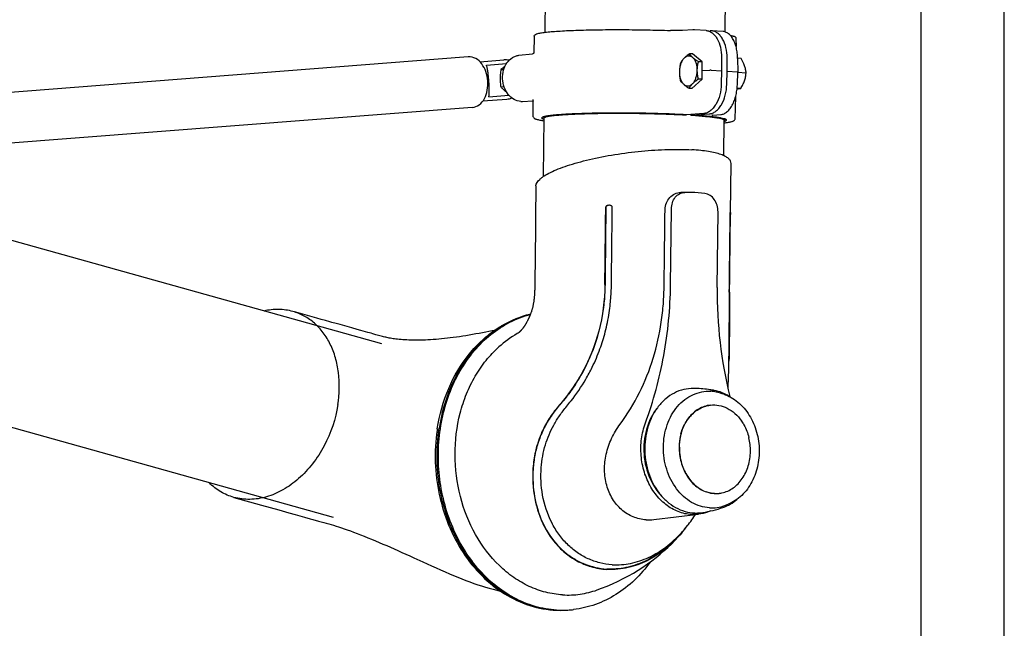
# Model space of a CAD drawing. Extents: x 0 to 420, y 0 to 297.
# Tile 11 of 13: x 361 to 420, y 106 to 142. Entities that reach past the tile are written whole.
import ezdxf

# ---------------------------------------------------------------- set-up
doc = ezdxf.new("R2010")
doc.units = 0
doc.header["$LTSCALE"] = 23.1
for name, color, linetype in [('102182_DXF_CONTINUOUS_LINE', 7, 'CONTINUOUS'), ('102184_DXF_CONTINUOUS_LINE', 7, 'CONTINUOUS'), ('102345_DXF_FORMAT', 7, 'CONTINUOUS'), ('105-5475-01_DXF_CONTINUOUS', 7, 'CONTINUOUS'), ('105-5481_DXF_CONTINUOUS_LI', 7, 'CONTINUOUS'), ('105-561-01_DXF_CONTINUOUS_', 7, 'CONTINUOUS'), ('105-562-01_DXF_CONTINUOUS_', 7, 'CONTINUOUS'), ('9900055_DXF_CONTINUOUS_LIN', 7, 'CONTINUOUS'), ('9924051_DXF_CONTINUOUS_LIN', 7, 'CONTINUOUS'), ('GAS_SPRING_BDXF_CONTINUOUS', 7, 'CONTINUOUS')]:
    doc.layers.add(name, color=color, linetype=linetype)

msp = doc.modelspace()

# ---------------------------------------------------------------- linework, layer by layer
at = {"layer": '102182_DXF_CONTINUOUS_LINE', "color": 7, "linetype": 'CONTINUOUS'}
for p, q in [((382.547, 122.902), (342.682, 134.033)), ((379.633, 112.468), (337.362, 124.27))]:
    msp.add_line(p, q, dxfattribs=at)
at = {"layer": '102184_DXF_CONTINUOUS_LINE', "color": 7, "linetype": 'CONTINUOUS'}
for p, q in [((392.372, 141.649), (392.475, 150.66)), ((403.206, 141.67), (403.308, 150.535)), ((392.272, 132.98), (392.312, 136.494)), ((403.121, 134.228), (403.145, 136.37))]:
    msp.add_line(p, q, dxfattribs=at)
at = {"layer": '102345_DXF_FORMAT', "color": 7, "linetype": 'CONTINUOUS'}
for p, q in [((419.998, -0.002), (419.998, 296.998)), ((414.998, 4.998), (414.998, 291.998))]:
    msp.add_line(p, q, dxfattribs=at)
at = {"layer": '105-5475-01_DXF_CONTINUOUS', "color": 7, "linetype": 'CONTINUOUS'}
for p, q in [((403.526, 130.815), (403.56, 133.756)), ((400.768, 132.023), (400.53, 132.016)), ((400.768, 132.023), (400.783, 132.023)), ((401.179, 132.018), (401.185, 132.018)), ((396.412, 131.039), (396.413, 131.128)), ((399.918, 126.464), (399.971, 131.019)), ((402.724, 126.298), (402.776, 130.853)), ((403.507, 130.621), (403.508, 130.709)), ((391.775, 128.431), (391.765, 127.536)), ((391.765, 127.536), (391.761, 127.194)), ((391.758, 126.932), (391.756, 126.619)), ((391.76, 127.061), (391.758, 126.932)), ((391.761, 127.194), (391.76, 127.061)), ((403.455, 126.026), (403.455, 126.055)), ((377.374, 124.808), (377.198, 124.857)), ((379.162, 124.309), (378.902, 124.382)), ((379.417, 124.238), (379.162, 124.309)), ((379.543, 124.202), (379.417, 124.238)), ((379.793, 124.133), (379.543, 124.202)), ((380.037, 124.065), (379.793, 124.133)), ((380.74, 123.868), (380.037, 124.065)), ((381.074, 123.775), (380.74, 123.868)), ((403.446, 124.169), (403.446, 124.204)), ((403.446, 124.152), (403.446, 124.169)), ((381.288, 123.715), (381.074, 123.775)), ((381.703, 123.6), (381.288, 123.715)), ((390.726, 123.545), (390.692, 123.525)), ((390.764, 123.567), (390.726, 123.545)), ((373.646, 113.678), (375.301, 113.216)), ((375.301, 113.216), (376.346, 112.924)), ((377.34, 112.647), (377.893, 112.492)), ((398.908, 112.34), (401.597, 112.658)), ((401.322, 112.509), (401.403, 112.635)), ((400.575, 111.551), (400.576, 111.551)), ((396.412, 109.628), (396.403, 109.628)), ((393.479, 106.89), (393.493, 106.89))]:
    msp.add_line(p, q, dxfattribs=at)
for points in [[(391.821, 132.406), (391.799, 130.464), (391.797, 130.367), (391.79, 129.706)], [(391.79, 129.706), (391.789, 129.615), (391.775, 128.431)], [(391.756, 126.619), (391.755, 126.559), (391.755, 126.499), (391.754, 126.441), (391.753, 126.383), (391.751, 126.326), (391.75, 126.269), (391.748, 126.214), (391.745, 126.159), (391.743, 126.105), (391.74, 126.053), (391.738, 126.001), (391.735, 125.95), (391.732, 125.9), (391.728, 125.851), (391.725, 125.802), (391.721, 125.754), (391.717, 125.706), (391.713, 125.659), (391.708, 125.613), (391.703, 125.567), (391.697, 125.523), (391.691, 125.479), (391.685, 125.436), (391.678, 125.392), (391.671, 125.35), (391.664, 125.308), (391.656, 125.268), (391.649, 125.228), (391.641, 125.19), (391.633, 125.154), (391.625, 125.119), (391.616, 125.085), (391.608, 125.052), (391.599, 125.02), (391.59, 124.988), (391.581, 124.957), (391.572, 124.927), (391.563, 124.897), (391.553, 124.868), (391.544, 124.838), (391.534, 124.809), (391.523, 124.78), (391.513, 124.752), (391.502, 124.723), (391.491, 124.694), (391.48, 124.666), (391.469, 124.637), (391.457, 124.609), (391.446, 124.581), (391.434, 124.553), (391.423, 124.527), (391.412, 124.502), (391.402, 124.478), (391.391, 124.454), (391.381, 124.431), (391.371, 124.41), (391.361, 124.39), (391.352, 124.371), (391.342, 124.352), (391.332, 124.33), (391.32, 124.308), (391.308, 124.285), (391.295, 124.26), (391.28, 124.233), (391.266, 124.207), (391.254, 124.185), (391.242, 124.164), (391.231, 124.144), (391.22, 124.125), (391.209, 124.107), (391.199, 124.089), (391.187, 124.071), (391.176, 124.053), (391.164, 124.034), (391.151, 124.015), (391.138, 123.995), (391.125, 123.976), (391.112, 123.957), (391.099, 123.938), (391.086, 123.919), (391.073, 123.902), (391.061, 123.885), (391.049, 123.868), (391.037, 123.853), (391.025, 123.838), (391.014, 123.824), (391.003, 123.81), (390.992, 123.796), (390.981, 123.783), (390.97, 123.77), (390.959, 123.758), (390.949, 123.746), (390.938, 123.734), (390.928, 123.722), (390.917, 123.711), (390.907, 123.7), (390.897, 123.69), (390.887, 123.679), (390.877, 123.669), (390.867, 123.659), (390.857, 123.65), (390.848, 123.64), (390.839, 123.632), (390.83, 123.623), (390.821, 123.616), (390.813, 123.608), (390.805, 123.601), (390.798, 123.595), (390.791, 123.589), (390.784, 123.583), (390.778, 123.578), (390.773, 123.574)], [(377.947, 124.648), (377.519, 124.768), (377.374, 124.808)], [(378.227, 124.57), (378.087, 124.609), (377.947, 124.648)], [(378.902, 124.382), (378.636, 124.456), (378.501, 124.493), (378.227, 124.57)], [(382.003, 123.515), (381.905, 123.543), (381.804, 123.572), (381.703, 123.6)], [(389.305, 123.706), (389.184, 123.685), (388.994, 123.65), (388.803, 123.615), (388.607, 123.579), (388.409, 123.542), (388.21, 123.506), (388.01, 123.47), (387.808, 123.435), (387.609, 123.401), (387.414, 123.37), (387.222, 123.34), (387.033, 123.312), (386.849, 123.287), (386.67, 123.264), (386.493, 123.243), (386.319, 123.224), (386.148, 123.207), (385.979, 123.191), (385.812, 123.178), (385.647, 123.166), (385.485, 123.156), (385.325, 123.148), (385.169, 123.141), (385.015, 123.137), (384.865, 123.133), (384.719, 123.132), (384.577, 123.132), (384.44, 123.133), (384.306, 123.136), (384.177, 123.14), (384.053, 123.145), (383.933, 123.151), (383.818, 123.159), (383.707, 123.167), (383.6, 123.177), (383.499, 123.187), (383.402, 123.198), (383.311, 123.21), (383.225, 123.222), (383.145, 123.235), (383.07, 123.248), (382.997, 123.261), (382.927, 123.275), (382.859, 123.29), (382.791, 123.305), (382.722, 123.321), (382.653, 123.337), (382.582, 123.355), (382.51, 123.374), (382.436, 123.393), (382.358, 123.415), (382.276, 123.438), (382.189, 123.462), (382.003, 123.515)], [(390.773, 123.574), (390.768, 123.57), (390.763, 123.566), (390.759, 123.563), (390.756, 123.561), (390.755, 123.56)], [(403.376, 120.204), (403.392, 120.528), (403.398, 120.652)], [(376.346, 112.924), (376.753, 112.811), (376.952, 112.755), (377.34, 112.647)], [(377.893, 112.492), (378.24, 112.395), (378.407, 112.349), (378.744, 112.254)], [(378.744, 112.254), (378.905, 112.21), (379.059, 112.167), (379.208, 112.125), (379.352, 112.085), (379.498, 112.043), (379.644, 112), (379.793, 111.955), (379.95, 111.906), (380.115, 111.852), (380.288, 111.793), (380.469, 111.729), (380.658, 111.661), (380.855, 111.588), (381.058, 111.51), (381.269, 111.428), (381.486, 111.342), (381.706, 111.252), (381.931, 111.16), (382.159, 111.065), (382.387, 110.968), (382.615, 110.871), (382.842, 110.773), (383.069, 110.673), (383.295, 110.574), (383.522, 110.473), (383.753, 110.37), (383.99, 110.263), (384.232, 110.153), (384.482, 110.04)], [(395.5, 108.108), (395.771, 108.207), (396.107, 108.341), (396.436, 108.482), (396.76, 108.632), (397.076, 108.79), (397.385, 108.955), (397.685, 109.127), (397.977, 109.304), (398.259, 109.486), (398.53, 109.673), (398.792, 109.863), (399.044, 110.057), (399.287, 110.254), (399.52, 110.455), (399.747, 110.661), (399.967, 110.872), (400.18, 111.087), (400.386, 111.309), (400.589, 111.539)], [(384.482, 110.04), (385.009, 109.801), (385.277, 109.679), (385.547, 109.557), (385.819, 109.435), (386.087, 109.315), (386.351, 109.199), (386.612, 109.086), (386.868, 108.977), (387.119, 108.873), (387.367, 108.773), (387.61, 108.678), (387.849, 108.588), (388.085, 108.504), (388.318, 108.424), (388.549, 108.349), (388.779, 108.279), (389.009, 108.212), (389.24, 108.15), (389.473, 108.092), (389.676, 108.045)]]:
    msp.add_lwpolyline(points, dxfattribs=at)
for centre, radius, start, end in [((400.858, 123.084), 8.939, 87.94612, 90.48315), ((400.854, 123), 9.024, 82.78195, 87.90061), ((396.229, 130.971), 0.274, 73.10965, 74.43874), ((428.693, 125.996), 25.97, 179.33252, 193.95202), ((586.885, 124.258), 183.439, 179.44787, 180.01675), ((394.055, 117.749), 6.684, 120.2059, 131.89946), ((396.422, 116.18), 10.66, 171.22137, 171.71511), ((398.604, 114.877), 2.555, 266.64829, 276.81937), ((394.269, 116.927), 8.304, 319.55213, 323.63285), ((395.047, 116.593), 7.482, 317.64197, 317.8153), ((393.318, 112.671), 5.788, 267.43771, 271.73136), ((393.401, 112.686), 5.796, 266.62207, 270.77205), ((393.318, 112.648), 5.765, 271.73468, 275.07048), ((393.401, 112.656), 5.767, 270.9081, 274.24204), ((393.401, 112.656), 5.766, 274.24358, 276.74139)]:
    msp.add_arc(centre, radius, start, end, dxfattribs=at)
for points, knots in [([(391.821, 132.406), (391.823, 132.558), (391.971, 132.746), (392.174, 132.913), (392.387, 133.061), (392.715, 133.24), (393.183, 133.443), (393.734, 133.64), (394.359, 133.828), (395.304, 134.068), (396.583, 134.314), (398.166, 134.518), (399.719, 134.618), (400.73, 134.612), (401.208, 134.584)], [0, 0, 0, 0, 0.046136, 0.062423, 0.080827, 0.12403, 0.175549, 0.234785, 0.300906, 0.372896, 0.529684, 0.694477, 0.855296, 1, 1, 1, 1]), ([(403.56, 133.756), (403.56, 133.809), (403.53, 133.924), (403.401, 134.071), (403.201, 134.198), (402.93, 134.311), (402.589, 134.407), (402.183, 134.486), (401.715, 134.547), (401.383, 134.573), (401.208, 134.584)], [0, 0, 0, 0, 0.059988, 0.129704, 0.21794, 0.328627, 0.462899, 0.620504, 0.800172, 1, 1, 1, 1]), ([(399.587, 130.992), (399.589, 131.125), (399.642, 131.39), (399.858, 131.723), (400.166, 131.95), (400.41, 132.012), (400.53, 132.016)], [0, 0, 0, 0, 0.26221, 0.518301, 0.764762, 1, 1, 1, 1]), ([(399.971, 131.019), (399.972, 131.148), (400.012, 131.4), (400.182, 131.729), (400.444, 131.959), (400.663, 132.02), (400.768, 132.023)], [0, 0, 0, 0, 0.275525, 0.535267, 0.774591, 1, 1, 1, 1]), ([(402.776, 130.853), (402.778, 130.986), (402.741, 131.248), (402.576, 131.596), (402.318, 131.853), (402.097, 131.939), (401.988, 131.952)], [0, 0, 0, 0, 0.271143, 0.53275, 0.775623, 1, 1, 1, 1]), ([(396.302, 131.235), (396.271, 131.244), (396.204, 131.25), (396.125, 131.234), (396.072, 131.208), (396.043, 131.186), (396.025, 131.158), (396.02, 131.137), (396.02, 131.127)], [0, 0, 0, 0, 0.290164, 0.588435, 0.709275, 0.814805, 0.907777, 1, 1, 1, 1]), ([(396.29, 131.238), (396.265, 131.243), (396.212, 131.246), (396.147, 131.235), (396.098, 131.216), (396.064, 131.195), (396.035, 131.166), (396.028, 131.139), (396.028, 131.125)], [0, 0, 0, 0, 0.247973, 0.496195, 0.620985, 0.746447, 0.872818, 1, 1, 1, 1]), ([(396.413, 131.127), (396.413, 131.139), (396.41, 131.163), (396.387, 131.194), (396.352, 131.218), (396.324, 131.229), (396.308, 131.233)], [0, 0, 0, 0, 0.220539, 0.435363, 0.692536, 1, 1, 1, 1]), ([(396.362, 126.473), (396.369, 126.886), (396.376, 127.647), (396.387, 128.758), (396.4, 129.867), (396.408, 130.628), (396.412, 131.039)], [0, 0, 0, 0, 0.270891, 0.500241, 0.729757, 1, 1, 1, 1]), ([(399.535, 126.437), (399.539, 126.817), (399.556, 128.335), (399.574, 129.853), (399.587, 130.992)], [0, 0, 0, 0, 0.249998, 1, 1, 1, 1]), ([(403.455, 126.055), (403.463, 126.816), (403.481, 128.338), (403.499, 129.86), (403.507, 130.621)], [0, 0, 0, 0, 0.500237, 1, 1, 1, 1]), ([(403.471, 126.028), (403.479, 126.804), (403.498, 128.356), (403.516, 129.908), (403.524, 130.684)], [0, 0, 0, 0, 0.5, 1, 1, 1, 1]), ([(403.508, 130.709), (403.508, 130.723), (403.509, 130.748), (403.511, 130.777), (403.514, 130.795), (403.516, 130.805), (403.517, 130.811), (403.519, 130.815), (403.52, 130.815)], [0, 0, 0, 0, 0.392446, 0.687768, 0.808096, 0.90304, 0.970374, 1, 1, 1, 1]), ([(403.52, 130.815), (403.521, 130.815), (403.523, 130.81), (403.524, 130.803), (403.524, 130.789), (403.525, 130.766), (403.525, 130.731), (403.525, 130.701), (403.524, 130.684)], [0, 0, 0, 0, 0.025638, 0.09475, 0.198241, 0.320545, 0.623832, 1, 1, 1, 1]), ([(395.969, 126.471), (395.959, 125.53), (395.727, 123.701), (394.867, 121.549), (393.96, 120.121), (393.456, 119.489), (393.237, 119.236)], [0, 0, 0, 0, 0.357961, 0.69288, 0.872679, 1, 1, 1, 1]), ([(395.977, 126.469), (395.973, 126.138), (395.939, 125.476), (395.76, 124.163), (395.317, 122.562), (394.59, 121.074), (393.865, 119.986), (393.46, 119.478), (393.249, 119.235)], [0, 0, 0, 0, 0.125784, 0.251681, 0.503276, 0.753578, 0.877525, 1, 1, 1, 1]), ([(393.673, 119.156), (393.761, 119.261), (394.18, 119.775), (394.709, 120.554), (395.275, 121.611), (395.678, 122.561), (396.018, 123.656), (396.204, 124.57), (396.294, 125.277), (396.345, 125.842), (396.358, 126.227), (396.362, 126.473)], [0, 0, 0, 0, 0.051728, 0.249944, 0.353934, 0.503889, 0.638158, 0.786013, 0.854997, 0.906959, 1, 1, 1, 1]), ([(396.882, 118.081), (397.321, 118.678), (398.103, 119.95), (398.931, 122.027), (399.334, 123.847), (399.499, 125.324), (399.53, 126.066), (399.535, 126.437)], [0, 0, 0, 0, 0.249659, 0.499947, 0.749972, 0.874987, 1, 1, 1, 1]), ([(398.406, 118.162), (398.893, 119.47), (399.636, 122.211), (399.902, 125.036), (399.918, 126.464)], [0, 0, 0, 0, 0.494368, 1, 1, 1, 1]), ([(403.471, 126.028), (403.468, 125.69), (403.462, 125.07), (403.461, 124.45), (403.46, 124.169)], [0, 0, 0, 0, 0.54685, 1, 1, 1, 1]), ([(377.198, 124.857), (376.921, 124.935), (376.334, 125.017), (375.746, 124.949), (375.455, 124.883)], [0, 0, 0, 0, 0.490961, 1, 1, 1, 1]), ([(379.906, 119.253), (380.005, 119.889), (380.03, 120.852), (379.785, 122.066), (379.477, 122.878), (379.052, 123.584), (378.52, 124.165), (377.898, 124.603), (377.434, 124.791), (377.198, 124.857)], [0, 0, 0, 0, 0.284423, 0.418514, 0.545791, 0.666301, 0.780936, 0.891403, 1, 1, 1, 1]), ([(385.886, 117.807), (386.014, 118.636), (386.458, 120.236), (387.497, 122.009), (388.57, 123.155), (389.465, 123.852), (390.442, 124.38), (391.139, 124.612), (391.491, 124.695)], [0, 0, 0, 0, 0.267966, 0.523872, 0.647037, 0.767049, 0.884445, 1, 1, 1, 1]), ([(393.06, 106.899), (392.623, 106.925), (391.74, 107.079), (390.479, 107.597), (389.31, 108.385), (387.9, 109.779), (386.573, 112.046), (385.843, 115.17), (386.014, 118.38), (386.919, 120.859), (388.059, 122.498), (389.07, 123.496), (390.217, 124.247), (391.058, 124.568), (391.484, 124.678)], [0, 0, 0, 0, 0.055544, 0.112558, 0.171683, 0.233237, 0.362861, 0.498647, 0.634747, 0.765194, 0.82724, 0.886835, 0.944228, 1, 1, 1, 1]), ([(391.491, 124.694), (391.149, 124.612), (390.472, 124.383), (389.521, 123.862), (388.647, 123.174), (387.592, 122.037), (386.565, 120.27), (386.125, 118.675), (385.997, 117.846)], [0, 0, 0, 0, 0.113575, 0.229475, 0.34861, 0.471561, 0.728858, 1, 1, 1, 1]), ([(403.398, 120.652), (403.413, 121.007), (403.445, 122.174), (403.445, 123.34), (403.446, 124.152)], [0, 0, 0, 0, 0.30474, 1, 1, 1, 1]), ([(403.46, 124.169), (403.46, 124.002), (403.456, 123.232), (403.448, 122.463), (403.432, 121.862)], [0, 0, 0, 0, 0.218334, 1, 1, 1, 1]), ([(393.428, 107.812), (393.086, 107.832), (392.396, 107.941), (391.4, 108.3), (390.458, 108.845), (389.284, 109.813), (388.074, 111.42), (387.167, 113.727), (386.85, 116.239), (387.105, 118.337), (387.618, 119.9), (388.142, 120.971), (388.794, 121.924), (389.316, 122.476), (389.591, 122.723)], [0, 0, 0, 0, 0.054622, 0.110406, 0.167862, 0.227298, 0.352006, 0.483512, 0.618201, 0.751541, 0.816508, 0.879704, 0.940885, 1, 1, 1, 1]), ([(379.906, 119.253), (379.773, 118.393), (379.351, 117.132), (378.423, 115.692), (377.585, 114.792), (376.645, 114.109), (375.642, 113.673), (374.624, 113.509), (373.957, 113.591), (373.646, 113.678)], [0, 0, 0, 0, 0.27959, 0.416933, 0.548423, 0.672238, 0.787847, 0.896243, 1, 1, 1, 1]), ([(393.237, 119.236), (393.037, 119.004), (392.67, 118.529), (392.178, 117.668), (391.833, 116.72), (391.636, 115.638), (391.598, 114.308), (391.843, 112.983), (392.346, 111.824), (392.877, 111.016), (393.529, 110.347), (394.289, 109.829), (394.99, 109.536), (395.605, 109.392), (395.931, 109.354), (396.094, 109.344)], [0, 0, 0, 0, 0.073094, 0.142557, 0.235726, 0.311943, 0.403922, 0.552016, 0.628497, 0.703943, 0.781239, 0.849679, 0.922046, 0.960908, 1, 1, 1, 1]), ([(393.249, 119.235), (393.065, 119.021), (392.716, 118.574), (392.284, 117.84), (391.956, 117.051), (391.742, 116.225), (391.636, 115.384), (391.63, 114.28), (391.854, 112.949), (392.488, 111.519), (393.304, 110.554), (394.085, 109.982), (394.718, 109.661), (395.39, 109.448), (395.855, 109.383), (396.088, 109.369)], [0, 0, 0, 0, 0.067431, 0.135178, 0.203156, 0.271093, 0.338613, 0.40531, 0.534706, 0.65795, 0.775149, 0.832128, 0.888353, 0.944169, 1, 1, 1, 1]), ([(392.223, 113.817), (392.127, 114.36), (392.074, 115.386), (392.332, 116.817), (392.77, 117.852), (393.239, 118.609), (393.52, 118.974), (393.673, 119.156)], [0, 0, 0, 0, 0.289842, 0.532786, 0.758571, 0.874907, 1, 1, 1, 1]), ([(399.133, 119.072), (398.521, 118.314), (397.979, 116.237), (398.816, 114.261), (399.532, 113.599)], [0, 0, 0, 0, 0.499889, 1, 1, 1, 1]), ([(398.455, 112.326), (398.186, 112.342), (397.645, 112.465), (396.936, 112.911), (396.386, 113.577), (396.038, 114.406), (395.913, 115.334), (396.018, 116.297), (396.342, 117.235), (396.685, 117.81), (396.882, 118.081)], [0, 0, 0, 0, 0.111691, 0.224354, 0.341175, 0.463682, 0.591919, 0.724886, 0.861274, 1, 1, 1, 1]), ([(401.597, 112.658), (401.328, 112.626), (400.765, 112.654), (399.966, 112.971), (399.261, 113.531), (398.696, 114.291), (398.307, 115.196), (398.116, 116.188), (398.136, 117.198), (398.293, 117.853), (398.406, 118.162)], [0, 0, 0, 0, 0.108887, 0.221256, 0.339903, 0.465635, 0.597334, 0.732476, 0.867799, 1, 1, 1, 1]), ([(385.873, 117.716), (385.78, 117.077), (385.709, 115.777), (385.943, 113.847), (386.506, 112.008), (387.374, 110.342), (388.515, 108.927), (389.881, 107.83), (391.415, 107.11), (392.512, 106.912), (393.054, 106.889)], [0, 0, 0, 0, 0.133461, 0.2674, 0.399782, 0.528823, 0.653304, 0.772822, 0.887913, 1, 1, 1, 1]), ([(393.059, 106.889), (392.528, 106.913), (391.448, 107.113), (389.936, 107.835), (388.583, 108.941), (387.451, 110.373), (386.589, 112.062), (386.036, 113.928), (385.815, 115.884), (385.897, 117.2), (385.997, 117.846)], [0, 0, 0, 0, 0.109606, 0.222997, 0.3418, 0.466481, 0.596398, 0.730045, 0.865349, 1, 1, 1, 1]), ([(373.646, 113.678), (373.372, 113.754), (372.836, 113.984), (372.379, 114.344), (372.173, 114.55)], [0, 0, 0, 0, 0.494063, 1, 1, 1, 1]), ([(396.403, 109.628), (396.153, 109.644), (395.656, 109.719), (394.945, 109.969), (394.284, 110.345), (393.689, 110.843), (393.172, 111.451), (392.591, 112.413), (392.325, 113.244), (392.223, 113.817)], [0, 0, 0, 0, 0.117869, 0.234671, 0.352674, 0.473232, 0.597728, 0.726364, 1, 1, 1, 1]), ([(402.324, 112.859), (402.266, 112.833), (402.032, 112.739), (401.784, 112.68), (401.597, 112.658)], [0, 0, 0, 0, 0.252547, 1, 1, 1, 1]), ([(400.591, 111.568), (400.657, 111.641), (400.918, 111.94), (401.156, 112.26), (401.322, 112.509)], [0, 0, 0, 0, 0.246728, 1, 1, 1, 1]), ([(400.589, 111.539), (400.295, 111.195), (399.655, 110.562), (398.565, 109.843), (397.564, 109.472), (396.741, 109.338), (396.31, 109.332), (396.094, 109.344)], [0, 0, 0, 0, 0.262072, 0.518595, 0.751003, 0.874894, 1, 1, 1, 1]), ([(396.412, 109.628), (396.596, 109.617), (396.966, 109.62), (397.711, 109.723), (398.637, 110.034), (399.675, 110.67), (400.288, 111.236), (400.575, 111.551)], [0, 0, 0, 0, 0.116848, 0.233724, 0.474977, 0.729814, 1, 1, 1, 1]), ([(400.378, 111.343), (400.083, 111.021), (399.453, 110.442), (398.384, 109.788), (397.426, 109.466), (396.658, 109.36), (396.276, 109.358), (396.088, 109.369)], [0, 0, 0, 0, 0.268441, 0.523628, 0.766016, 0.883768, 1, 1, 1, 1]), ([(398.71, 109.802), (398.425, 109.407), (397.794, 108.679), (396.671, 107.802), (395.42, 107.193), (394.526, 106.982), (394.078, 106.929)], [0, 0, 0, 0, 0.260621, 0.512827, 0.758382, 1, 1, 1, 1]), ([(393.428, 107.812), (393.777, 107.791), (394.483, 107.82), (395.169, 107.991), (395.5, 108.108)], [0, 0, 0, 0, 0.498796, 1, 1, 1, 1])]:
    msp.add_open_spline(points, degree=3, knots=knots, dxfattribs=at)
for points in [[(395.969, 126.471), (395.987, 128.023), (396.003, 129.575), (396.02, 131.127)], [(396.028, 131.125), (396.011, 129.573), (395.994, 128.021), (395.977, 126.469)]]:
    msp.add_open_spline(points, degree=3, dxfattribs=at)
at = {"layer": '105-5481_DXF_CONTINUOUS_LI', "color": 7, "linetype": 'CONTINUOUS'}
for p, q in [((402.348, 120.141), (402.344, 120.142)), ((402.703, 113.909), (402.709, 113.909))]:
    msp.add_line(p, q, dxfattribs=at)
for centre, radius, start, end in [((401.21, 112.87), 7.36, 82.24947, 89.25761), ((401.222, 112.971), 7.259, 81.10349, 82.23343), ((402.206, 117.749), 2.311, 78.31555, 86.58722), ((401.228, 113.01), 7.219, 79.42498, 81.07325), ((401.246, 113.103), 7.054, 76.52783, 78.32539), ((402.91, 116.995), 2.385, 142.16211, 142.493), ((401.943, 116.723), 2.727, 34.31934, 34.88964), ((403.491, 116.705), 3.039, 164.52866, 165.01513), ((401.469, 116.499), 3.254, 13.42674, 13.80731), ((401.409, 116.486), 3.315, 359.32591, 13.40622), ((402.657, 115.623), 1.714, 269.79739, 271.28534), ((402.657, 115.621), 1.713, 271.28553, 271.54249), ((402.657, 115.621), 1.712, 271.73529, 272.11292), ((402.657, 115.619), 1.711, 272.11282, 274.91226), ((402.657, 115.618), 1.71, 274.91279, 276.39634), ((402.657, 115.618), 1.709, 276.39643, 277.84858), ((402.657, 115.618), 1.71, 277.84862, 278.11627), ((402.656, 115.626), 1.718, 278.11921, 281.58743), ((402.654, 115.634), 1.726, 281.58529, 281.87054), ((400.75, 119.807), 7.054, 290.15069, 291.94825), ((401.472, 115.146), 2.409, 271.46128, 279.2192), ((400.684, 120.01), 7.337, 279.21345, 289.01424)]:
    msp.add_arc(centre, radius, start, end, dxfattribs=at)
for points, knots in [([(401.305, 120.229), (401.107, 120.232), (400.706, 120.187), (400.133, 119.972), (399.611, 119.62), (399.16, 119.145), (398.798, 118.568), (398.445, 117.684), (398.323, 116.702), (398.431, 115.726), (398.686, 114.797), (399.153, 113.961), (399.802, 113.326), (400.344, 112.981), (400.929, 112.773), (401.335, 112.732), (401.534, 112.737)], [0, 0, 0, 0, 0.055534, 0.11184, 0.169955, 0.230557, 0.293885, 0.359749, 0.496222, 0.565552, 0.634182, 0.765484, 0.827578, 0.886999, 0.944186, 1, 1, 1, 1]), ([(402.263, 113.048), (402.077, 113.059), (401.702, 113.129), (401.171, 113.364), (400.686, 113.722), (400.114, 114.352), (399.613, 115.361), (399.418, 116.711), (399.605, 117.839), (399.964, 118.638), (400.32, 119.153), (400.754, 119.569), (401.249, 119.87), (401.787, 120.043), (402.16, 120.066), (402.343, 120.056)], [0, 0, 0, 0, 0.056121, 0.113921, 0.174122, 0.237013, 0.36952, 0.507267, 0.642991, 0.708239, 0.770899, 0.830875, 0.888499, 0.944518, 1, 1, 1, 1]), ([(403.455, 119.752), (403.315, 119.839), (403.024, 119.986), (402.71, 120.077), (402.553, 120.106)], [0, 0, 0, 0, 0.505707, 1, 1, 1, 1]), ([(402.89, 119.964), (403.046, 119.926), (403.354, 119.819), (403.935, 119.483), (404.56, 118.852), (405.062, 117.878), (405.291, 116.773), (405.227, 115.647), (404.874, 114.61), (404.349, 113.893), (403.824, 113.476), (403.535, 113.324), (403.386, 113.264)], [0, 0, 0, 0, 0.056946, 0.115358, 0.237285, 0.366426, 0.500001, 0.633576, 0.762716, 0.884643, 0.943054, 1, 1, 1, 1]), ([(402.304, 119.224), (402.183, 119.21), (401.939, 119.154), (401.475, 118.938), (401.181, 118.669), (401.02, 118.463)], [0, 0, 0, 0, 0.240946, 0.486458, 1, 1, 1, 1]), ([(401.026, 118.459), (401.187, 118.666), (401.482, 118.937), (401.948, 119.155), (402.192, 119.211), (402.315, 119.226)], [0, 0, 0, 0, 0.513633, 0.759114, 1, 1, 1, 1]), ([(402.315, 119.226), (402.486, 119.246), (402.841, 119.234), (403.352, 119.056), (403.815, 118.733), (404.068, 118.443), (404.18, 118.282)], [0, 0, 0, 0, 0.235917, 0.478105, 0.732041, 1, 1, 1, 1]), ([(400.546, 117.493), (400.57, 117.583), (400.68, 117.927), (400.855, 118.252), (401.02, 118.463)], [0, 0, 0, 0, 0.258279, 1, 1, 1, 1]), ([(400.562, 117.515), (400.586, 117.602), (400.693, 117.932), (400.861, 118.243), (401.018, 118.448)], [0, 0, 0, 0, 0.257958, 1, 1, 1, 1]), ([(404.195, 118.26), (404.245, 118.187), (404.434, 117.881), (404.564, 117.539), (404.629, 117.275)], [0, 0, 0, 0, 0.244611, 1, 1, 1, 1]), ([(400.546, 117.493), (400.529, 117.429), (400.468, 117.168), (400.44, 116.9), (400.438, 116.698)], [0, 0, 0, 0, 0.247395, 1, 1, 1, 1]), ([(400.448, 116.699), (400.449, 116.766), (400.46, 117.033), (400.504, 117.298), (400.555, 117.491)], [0, 0, 0, 0, 0.252505, 1, 1, 1, 1]), ([(400.438, 116.698), (400.435, 116.399), (400.508, 115.806), (400.844, 114.998), (401.374, 114.357), (401.842, 114.082), (402.083, 114.001)], [0, 0, 0, 0, 0.267481, 0.527736, 0.772638, 1, 1, 1, 1]), ([(400.448, 116.699), (400.444, 116.401), (400.517, 115.809), (400.852, 115.003), (401.379, 114.363), (401.845, 114.087), (402.085, 114.005)], [0, 0, 0, 0, 0.267384, 0.527599, 0.772547, 1, 1, 1, 1]), ([(403.009, 113.945), (403.128, 113.97), (403.365, 114.047), (403.809, 114.3), (404.281, 114.796), (404.636, 115.57), (404.721, 116.151), (404.724, 116.447)], [0, 0, 0, 0, 0.112144, 0.226988, 0.468035, 0.727337, 1, 1, 1, 1]), ([(402.571, 113.91), (402.53, 113.912), (402.364, 113.925), (402.201, 113.962), (402.083, 114.001)], [0, 0, 0, 0, 0.248104, 1, 1, 1, 1]), ([(402.085, 114.005), (402.131, 113.989), (402.314, 113.934), (402.507, 113.909), (402.651, 113.908)], [0, 0, 0, 0, 0.253291, 1, 1, 1, 1]), ([(402.263, 113.048), (402.417, 113.039), (402.73, 113.053), (403.033, 113.131), (403.18, 113.185)], [0, 0, 0, 0, 0.498665, 1, 1, 1, 1]), ([(403.074, 113.073), (403.225, 113.126), (403.522, 113.262), (403.789, 113.451), (403.914, 113.557)], [0, 0, 0, 0, 0.49429, 1, 1, 1, 1])]:
    msp.add_open_spline(points, degree=3, knots=knots, dxfattribs=at)
at = {"layer": '105-561-01_DXF_CONTINUOUS_', "color": 7, "linetype": 'CONTINUOUS'}
for p, q in [((401.264, 141.795), (400.646, 141.758)), ((402.052, 141.754), (401.36, 141.795)), ((402.201, 141.726), (402.304, 141.734)), ((403.077, 141.694), (402.386, 141.735)), ((391.717, 141.424), (391.687, 140.392)), ((403.854, 141.284), (403.857, 140.802)), ((390.799, 140.263), (391.611, 140.347)), ((391.612, 140.347), (391.612, 140.347)), ((401.232, 140.356), (401.224, 140.349)), ((401.826, 139.869), (401.232, 140.356)), ((401.813, 139.345), (401.826, 139.869)), ((402.987, 140.128), (402.987, 139.336)), ((403.321, 139.317), (403.322, 140.109)), ((403.956, 140.069), (403.966, 139.276)), ((401.813, 139.345), (402.276, 139.373)), ((401.814, 138.821), (401.813, 139.345)), ((402.37, 139.373), (402.987, 139.336)), ((402.987, 139.336), (402.969, 138.543)), ((403.303, 138.523), (403.321, 139.317)), ((403.321, 139.317), (403.938, 139.28)), ((403.938, 138.483), (403.966, 139.276)), ((401.814, 138.821), (401.208, 138.26)), ((401.208, 138.26), (401.197, 138.268)), ((391.004, 137.493), (391.628, 137.521)), ((391.661, 136.569), (391.655, 137.598)), ((403.798, 136.43), (403.838, 137.793)), ((400.798, 136.692), (400.88, 136.688)), ((401.912, 136.764), (400.88, 136.688)), ((401.214, 136.668), (402.246, 136.744)), ((401.214, 136.668), (401.215, 136.712)), ((402.466, 136.658), (402.954, 136.703))]:
    msp.add_line(p, q, dxfattribs=at)
for points in [[(401.35, 141.796), (401.337, 141.796), (401.292, 141.796), (401.264, 141.795)], [(403.956, 140.069), (403.955, 140.134), (403.951, 140.221), (403.945, 140.307), (403.936, 140.392), (403.925, 140.476), (403.911, 140.56), (403.896, 140.642), (403.878, 140.722), (403.857, 140.8), (403.835, 140.877), (403.81, 140.951), (403.783, 141.022), (403.754, 141.092), (403.723, 141.158), (403.691, 141.221), (403.656, 141.28), (403.619, 141.336), (403.581, 141.389), (403.541, 141.438), (403.5, 141.483), (403.457, 141.524), (403.413, 141.56), (403.368, 141.593), (403.321, 141.621), (403.274, 141.644), (403.226, 141.664), (403.178, 141.678), (403.13, 141.688), (403.081, 141.694)], [(391.68, 140.388), (391.673, 140.378), (391.662, 140.368), (391.649, 140.359), (391.634, 140.352), (391.621, 140.348), (391.612, 140.347)], [(391.687, 140.401), (391.685, 140.396), (391.68, 140.388)], [(402.954, 136.703), (402.989, 136.708), (403.038, 136.717), (403.086, 136.732), (403.136, 136.751), (403.185, 136.775), (403.234, 136.804), (403.283, 136.837), (403.331, 136.876), (403.378, 136.919), (403.424, 136.966), (403.469, 137.018), (403.512, 137.073), (403.554, 137.132), (403.593, 137.195), (403.631, 137.261), (403.667, 137.33), (403.701, 137.402), (403.733, 137.477), (403.763, 137.554), (403.791, 137.634), (403.816, 137.715), (403.839, 137.799), (403.86, 137.884), (403.879, 137.97), (403.895, 138.058), (403.909, 138.147), (403.92, 138.236), (403.929, 138.326), (403.935, 138.416), (403.938, 138.483)], [(391.629, 137.521), (391.632, 137.521), (391.639, 137.52)], [(391.639, 137.52), (391.65, 137.517), (391.655, 137.514)]]:
    msp.add_lwpolyline(points, dxfattribs=at)
for centre, radius, start, end in [((402.349, 141.115), 0.621, 86.63379, 94.24082), ((390.964, 138.386), 0.894, 266.62432, 272.56724), ((402.541, 135.776), 0.885, 96.09672, 97.12128), ((402.58, 135.413), 1.251, 95.22101, 96.10303)]:
    msp.add_arc(centre, radius, start, end, dxfattribs=at)
for points, knots in [([(391.718, 141.422), (391.712, 141.512), (391.945, 141.584), (392.179, 141.625), (392.488, 141.664), (392.858, 141.698), (393.305, 141.729), (393.816, 141.755), (394.605, 141.785), (395.693, 141.808), (397.074, 141.813), (398.496, 141.797), (399.448, 141.772), (399.917, 141.755)], [0, 0, 0, 0, 0.032754, 0.059956, 0.096487, 0.142213, 0.196556, 0.258785, 0.328022, 0.483454, 0.653895, 0.829472, 1, 1, 1, 1]), ([(400.646, 141.758), (400.534, 141.751), (400.291, 141.747), (400.048, 141.75), (399.917, 141.755)], [0, 0, 0, 0, 0.461229, 1, 1, 1, 1]), ([(402.052, 141.754), (402.116, 141.751), (402.247, 141.722), (402.428, 141.619), (402.59, 141.464), (402.784, 141.181), (402.947, 140.728), (402.988, 140.335), (402.987, 140.128)], [0, 0, 0, 0, 0.094148, 0.193678, 0.302569, 0.422784, 0.695665, 1, 1, 1, 1]), ([(403.322, 140.109), (403.322, 140.315), (403.281, 140.709), (403.118, 141.161), (402.924, 141.444), (402.762, 141.6), (402.581, 141.702), (402.45, 141.731), (402.386, 141.735)], [0, 0, 0, 0, 0.304335, 0.577216, 0.697431, 0.806322, 0.905852, 1, 1, 1, 1]), ([(403.51, 141.472), (403.554, 141.463), (403.616, 141.449), (403.692, 141.426), (403.738, 141.409), (403.778, 141.389), (403.816, 141.368), (403.847, 141.333), (403.85, 141.3), (403.85, 141.283)], [0, 0, 0, 0, 0.323606, 0.45568, 0.569711, 0.674014, 0.776278, 0.87852, 1, 1, 1, 1]), ([(390.911, 137.494), (390.769, 137.502), (390.476, 137.593), (390.124, 137.906), (389.886, 138.345), (389.789, 138.853), (389.844, 139.365), (390.045, 139.816), (390.326, 140.096), (390.59, 140.224), (390.729, 140.256), (390.799, 140.263)], [0, 0, 0, 0, 0.112754, 0.234292, 0.365617, 0.502724, 0.63907, 0.768429, 0.887729, 0.944449, 1, 1, 1, 1]), ([(402.37, 139.373), (402.345, 139.374), (402.314, 139.375), (402.283, 139.374), (402.276, 139.373)], [0, 0, 0, 0, 0.782737, 1, 1, 1, 1]), ([(403.966, 139.276), (403.966, 139.277), (403.962, 139.278), (403.958, 139.279), (403.948, 139.28), (403.942, 139.28), (403.938, 139.28)], [0, 0, 0, 0, 0.075737, 0.273082, 0.586743, 1, 1, 1, 1]), ([(402.969, 138.543), (402.964, 138.321), (402.907, 137.894), (402.717, 137.405), (402.498, 137.093), (402.319, 136.92), (402.122, 136.804), (401.981, 136.769), (401.912, 136.764)], [0, 0, 0, 0, 0.298662, 0.574025, 0.696661, 0.807534, 0.907593, 1, 1, 1, 1]), ([(402.246, 136.744), (402.315, 136.749), (402.456, 136.784), (402.653, 136.9), (402.832, 137.074), (403.051, 137.385), (403.241, 137.875), (403.298, 138.301), (403.303, 138.523)], [0, 0, 0, 0, 0.092407, 0.192466, 0.303339, 0.425975, 0.701338, 1, 1, 1, 1]), ([(391.661, 136.569), (391.661, 136.546), (391.68, 136.502), (391.733, 136.465), (391.792, 136.438), (391.864, 136.415), (391.952, 136.392), (392.101, 136.361), (392.223, 136.341), (392.31, 136.329)], [0, 0, 0, 0, 0.097874, 0.178097, 0.263582, 0.366429, 0.49049, 0.637223, 1, 1, 1, 1]), ([(392.173, 136.496), (392.174, 136.505), (392.189, 136.526), (392.231, 136.547), (392.294, 136.569), (392.382, 136.59), (392.494, 136.611), (392.69, 136.64), (392.991, 136.673), (393.415, 136.706), (393.917, 136.735), (394.489, 136.758), (395.119, 136.776), (395.796, 136.787), (396.757, 136.794), (397.981, 136.787), (399.414, 136.754), (400.351, 136.716), (400.798, 136.692)], [0, 0, 0, 0, 0.003114, 0.00826, 0.015992, 0.026429, 0.039586, 0.055433, 0.094952, 0.144349, 0.202762, 0.269155, 0.342339, 0.420998, 0.503715, 0.675309, 0.844794, 1, 1, 1, 1]), ([(392.311, 136.416), (392.278, 136.425), (392.234, 136.439), (392.189, 136.466), (392.177, 136.481), (392.175, 136.488)], [0, 0, 0, 0, 0.652513, 0.859197, 1, 1, 1, 1]), ([(401.214, 136.668), (401.368, 136.658), (401.658, 136.638), (402.068, 136.605), (402.424, 136.569), (402.721, 136.532), (402.93, 136.498), (403.065, 136.47), (403.142, 136.45), (403.203, 136.43), (403.25, 136.41), (403.284, 136.385), (403.284, 136.368)], [0, 0, 0, 0, 0.218613, 0.414106, 0.584082, 0.726512, 0.839754, 0.88506, 0.922701, 0.952678, 0.975128, 1, 1, 1, 1]), ([(402.431, 136.655), (402.427, 136.654), (402.414, 136.652), (402.402, 136.65), (402.394, 136.648)], [0, 0, 0, 0, 0.35635, 1, 1, 1, 1]), ([(403.144, 136.204), (403.231, 136.215), (403.353, 136.232), (403.504, 136.259), (403.592, 136.28), (403.664, 136.301), (403.724, 136.327), (403.778, 136.363), (403.797, 136.406), (403.798, 136.43)], [0, 0, 0, 0, 0.362777, 0.50951, 0.633572, 0.736418, 0.821903, 0.902127, 1, 1, 1, 1]), ([(403.284, 136.368), (403.284, 136.35), (403.249, 136.327), (403.202, 136.307), (403.165, 136.296), (403.145, 136.291)], [0, 0, 0, 0, 0.322077, 0.612488, 1, 1, 1, 1])]:
    msp.add_open_spline(points, degree=3, knots=knots, dxfattribs=at)
msp.add_open_spline([(392.175, 136.488), (392.174, 136.49), (392.173, 136.493), (392.173, 136.496)], degree=3, dxfattribs=at)
at = {"layer": '105-562-01_DXF_CONTINUOUS_', "color": 7, "linetype": 'CONTINUOUS'}
for p, q in [((400.88, 136.688), (400.797, 136.681)), ((401.131, 136.662), (401.132, 136.706)), ((401.131, 136.662), (401.214, 136.668)), ((401.215, 136.712), (401.214, 136.668))]:
    msp.add_line(p, q, dxfattribs=at)
for centre, radius, start, end in [((398.083, 86.171), 50.594, 86.83111, 87.05653), ((398.669, 97.536), 39.203, 86.27749, 86.39935), ((398.779, 97.869), 38.875, 86.1393, 86.40806)]:
    msp.add_arc(centre, radius, start, end, dxfattribs=at)
for points, knots in [([(400.681, 136.698), (400.234, 136.721), (399.301, 136.758), (397.879, 136.788), (396.67, 136.794), (395.723, 136.786), (395.058, 136.774), (394.439, 136.756), (393.88, 136.733), (393.388, 136.704), (392.973, 136.671), (392.678, 136.639), (392.487, 136.61), (392.378, 136.589), (392.292, 136.568), (392.229, 136.546), (392.189, 136.526), (392.174, 136.504), (392.173, 136.496)], [0, 0, 0, 0, 0.15723, 0.327644, 0.499291, 0.581791, 0.660122, 0.732905, 0.798862, 0.856841, 0.905835, 0.945013, 0.960719, 0.97376, 0.984106, 0.991775, 0.996888, 1, 1, 1, 1]), ([(392.173, 136.496), (392.173, 136.478), (392.207, 136.454), (392.254, 136.433), (392.29, 136.422), (392.31, 136.416)], [0, 0, 0, 0, 0.321837, 0.612274, 1, 1, 1, 1]), ([(392.312, 136.494), (392.312, 136.503), (392.328, 136.524), (392.369, 136.544), (392.432, 136.566), (392.519, 136.587), (392.63, 136.608), (392.824, 136.636), (393.122, 136.668), (393.541, 136.7), (394.038, 136.728), (394.602, 136.751), (395.224, 136.768), (395.892, 136.779), (396.839, 136.785), (398.041, 136.777), (399.445, 136.744), (400.361, 136.705), (400.797, 136.681)], [0, 0, 0, 0, 0.003115, 0.008284, 0.01606, 0.026559, 0.039797, 0.055739, 0.095493, 0.145165, 0.203877, 0.270568, 0.344025, 0.422908, 0.505772, 0.677328, 0.846177, 1, 1, 1, 1]), ([(401.214, 136.656), (401.486, 136.639), (401.869, 136.61), (402.344, 136.561), (402.621, 136.526), (402.816, 136.494), (402.942, 136.467), (403.013, 136.448), (403.07, 136.429), (403.114, 136.409), (403.146, 136.386), (403.145, 136.37)], [0, 0, 0, 0, 0.414635, 0.584493, 0.726707, 0.839715, 0.88492, 0.92249, 0.952426, 0.974887, 1, 1, 1, 1]), ([(403.282, 136.378), (403.279, 136.385), (403.265, 136.4), (403.216, 136.427), (403.117, 136.458), (402.957, 136.494), (402.742, 136.529), (402.474, 136.563), (402.156, 136.596), (401.791, 136.628), (401.533, 136.647), (401.396, 136.656)], [0, 0, 0, 0, 0.01237, 0.030586, 0.087573, 0.173122, 0.286933, 0.428049, 0.595093, 0.786388, 1, 1, 1, 1]), ([(403.145, 136.291), (403.166, 136.297), (403.202, 136.307), (403.249, 136.327), (403.284, 136.35), (403.284, 136.368)], [0, 0, 0, 0, 0.387828, 0.678264, 1, 1, 1, 1])]:
    msp.add_open_spline(points, degree=3, knots=knots, dxfattribs=at)
msp.add_open_spline([(403.284, 136.368), (403.284, 136.371), (403.284, 136.375), (403.282, 136.378)], degree=3, dxfattribs=at)
at = {"layer": '9900055_DXF_CONTINUOUS_LIN', "color": 7, "linetype": 'CONTINUOUS'}
for p, q in [((404.163, 140.077), (403.956, 140.09)), ((389.718, 139.406), (389.887, 139.419)), ((404.464, 139.2), (403.964, 139.229)), ((389.706, 138.366), (389.902, 138.381)), ((404.142, 138.276), (403.925, 138.288))]:
    msp.add_line(p, q, dxfattribs=at)
for centre, radius, start, end in [((391.739, 137.012), 3.134, 124.82601, 130.17611), ((391.903, 140.487), 3.057, 231.90282, 232.86599)]:
    msp.add_arc(centre, radius, start, end, dxfattribs=at)
for points, knots in [([(404.378, 139.635), (404.365, 139.672), (404.306, 139.826), (404.227, 139.971), (404.163, 140.077)], [0, 0, 0, 0, 0.242286, 1, 1, 1, 1]), ([(389.718, 139.406), (389.702, 139.32), (389.676, 139.146), (389.665, 138.971), (389.664, 138.883)], [0, 0, 0, 0, 0.498408, 1, 1, 1, 1]), ([(404.464, 139.2), (404.459, 139.271), (404.441, 139.419), (404.403, 139.563), (404.378, 139.635)], [0, 0, 0, 0, 0.486004, 1, 1, 1, 1]), ([(389.664, 138.883), (389.663, 138.795), (389.67, 138.622), (389.692, 138.45), (389.706, 138.366)], [0, 0, 0, 0, 0.50523, 1, 1, 1, 1]), ([(404.142, 138.276), (404.188, 138.349), (404.272, 138.497), (404.34, 138.654), (404.368, 138.734)], [0, 0, 0, 0, 0.506179, 1, 1, 1, 1]), ([(404.368, 138.734), (404.394, 138.81), (404.436, 138.964), (404.457, 139.122), (404.464, 139.2)], [0, 0, 0, 0, 0.510004, 1, 1, 1, 1]), ([(389.706, 138.366), (389.752, 138.317), (389.851, 138.218), (389.959, 138.127), (390.017, 138.081)], [0, 0, 0, 0, 0.476114, 1, 1, 1, 1]), ([(403.921, 138.251), (403.943, 138.252), (404.017, 138.259), (404.091, 138.267), (404.142, 138.276)], [0, 0, 0, 0, 0.29722, 1, 1, 1, 1])]:
    msp.add_open_spline(points, degree=3, knots=knots, dxfattribs=at)
at = {"layer": '9924051_DXF_CONTINUOUS_LIN', "color": 7, "linetype": 'CONTINUOUS'}
for p, q in [((401.243, 140.348), (401.065, 140.358)), ((401.826, 139.865), (401.599, 139.878)), ((401.815, 138.824), (401.587, 138.838)), ((401.216, 138.267), (401.041, 138.278))]:
    msp.add_line(p, q, dxfattribs=at)
for points, knots in [([(400.728, 140.082), (400.684, 140.037), (400.604, 139.927), (400.518, 139.734), (400.463, 139.515), (400.45, 139.36), (400.449, 139.282)], [0, 0, 0, 0, 0.218719, 0.463811, 0.727786, 1, 1, 1, 1]), ([(400.519, 139.798), (400.499, 139.714), (400.464, 139.543), (400.45, 139.369), (400.449, 139.282)], [0, 0, 0, 0, 0.496857, 1, 1, 1, 1]), ([(400.728, 140.082), (400.684, 140.037), (400.607, 139.947), (400.545, 139.847), (400.519, 139.798)], [0, 0, 0, 0, 0.5288, 1, 1, 1, 1]), ([(401.065, 140.358), (401.003, 140.315), (400.885, 140.229), (400.776, 140.132), (400.728, 140.082)], [0, 0, 0, 0, 0.520288, 1, 1, 1, 1]), ([(401.267, 140.122), (401.229, 140.156), (401.165, 140.198), (401.07, 140.223), (400.973, 140.226), (400.848, 140.187), (400.766, 140.121), (400.728, 140.082)], [0, 0, 0, 0, 0.251636, 0.369515, 0.485987, 0.727418, 1, 1, 1, 1]), ([(401.267, 140.122), (401.225, 140.159), (401.152, 140.233), (401.09, 140.318), (401.065, 140.358)], [0, 0, 0, 0, 0.53928, 1, 1, 1, 1]), ([(401.528, 139.362), (401.529, 139.439), (401.519, 139.59), (401.469, 139.802), (401.388, 139.984), (401.31, 140.083), (401.267, 140.122)], [0, 0, 0, 0, 0.281782, 0.547864, 0.788821, 1, 1, 1, 1]), ([(401.599, 139.878), (401.538, 139.917), (401.424, 139.993), (401.316, 140.078), (401.267, 140.122)], [0, 0, 0, 0, 0.525683, 1, 1, 1, 1]), ([(401.528, 139.362), (401.529, 139.449), (401.543, 139.623), (401.578, 139.794), (401.599, 139.878)], [0, 0, 0, 0, 0.503143, 1, 1, 1, 1]), ([(400.449, 139.282), (400.448, 139.194), (400.458, 139.017), (400.489, 138.844), (400.507, 138.758)], [0, 0, 0, 0, 0.500493, 1, 1, 1, 1]), ([(400.449, 139.282), (400.448, 139.204), (400.458, 139.053), (400.507, 138.841), (400.589, 138.66), (400.666, 138.56), (400.71, 138.521)], [0, 0, 0, 0, 0.281782, 0.547864, 0.788821, 1, 1, 1, 1]), ([(401.249, 138.561), (401.293, 138.607), (401.373, 138.716), (401.458, 138.909), (401.513, 139.128), (401.527, 139.283), (401.528, 139.362)], [0, 0, 0, 0, 0.218719, 0.463811, 0.727786, 1, 1, 1, 1]), ([(401.587, 138.838), (401.568, 138.924), (401.537, 139.097), (401.527, 139.274), (401.528, 139.362)], [0, 0, 0, 0, 0.499507, 1, 1, 1, 1]), ([(400.507, 138.758), (400.533, 138.717), (400.595, 138.633), (400.668, 138.559), (400.71, 138.521)], [0, 0, 0, 0, 0.46072, 1, 1, 1, 1]), ([(401.249, 138.561), (401.298, 138.611), (401.407, 138.708), (401.524, 138.795), (401.587, 138.838)], [0, 0, 0, 0, 0.479712, 1, 1, 1, 1]), ([(400.71, 138.521), (400.747, 138.488), (400.812, 138.446), (400.907, 138.421), (401.004, 138.417), (401.129, 138.456), (401.211, 138.522), (401.249, 138.561)], [0, 0, 0, 0, 0.251636, 0.369515, 0.485987, 0.727418, 1, 1, 1, 1]), ([(400.71, 138.521), (400.758, 138.478), (400.866, 138.393), (400.98, 138.316), (401.041, 138.278)], [0, 0, 0, 0, 0.474317, 1, 1, 1, 1]), ([(401.041, 138.278), (401.067, 138.327), (401.129, 138.427), (401.206, 138.517), (401.249, 138.561)], [0, 0, 0, 0, 0.4712, 1, 1, 1, 1])]:
    msp.add_open_spline(points, degree=3, knots=knots, dxfattribs=at)
at = {"layer": 'GAS_SPRING_BDXF_CONTINUOUS', "color": 7, "linetype": 'CONTINUOUS'}
for p, q in [((387.75, 140.169), (353.353, 137.506)), ((388.452, 139.876), (389.881, 139.986)), ((388.837, 139.677), (390.051, 139.771)), ((388.634, 137.521), (390.064, 137.632)), ((388.982, 137.773), (390.193, 137.867)), ((387.982, 137.123), (353.585, 134.459))]:
    msp.add_line(p, q, dxfattribs=at)
for centre, radius, start, end in [((389.922, 139.463), 0.525, 94.07176, 94.49934), ((389.972, 138.804), 1.186, 78.6281, 94.20111), ((389.971, 138.814), 1.186, 274.46311, 289.86469)]:
    msp.add_arc(centre, radius, start, end, dxfattribs=at)
for points, knots in [([(387.984, 137.123), (388.137, 137.135), (388.447, 137.261), (388.755, 137.661), (388.917, 138.169), (388.941, 138.728), (388.832, 139.277), (388.594, 139.754), (388.229, 140.102), (387.904, 140.181), (387.751, 140.17)], [0, 0, 0, 0, 0.112804, 0.23116, 0.360891, 0.499951, 0.639034, 0.768814, 0.88719, 1, 1, 1, 1]), ([(388.982, 137.773), (388.997, 137.834), (389.013, 137.972), (389.016, 138.197), (389.007, 138.455), (388.989, 138.731), (388.965, 139.006), (388.935, 139.263), (388.897, 139.486), (388.861, 139.62), (388.837, 139.677)], [0, 0, 0, 0, 0.097063, 0.215315, 0.351886, 0.49955, 0.647283, 0.784044, 0.902585, 1, 1, 1, 1])]:
    msp.add_open_spline(points, degree=3, knots=knots, dxfattribs=at)

doc.saveas('drawing.dxf')
